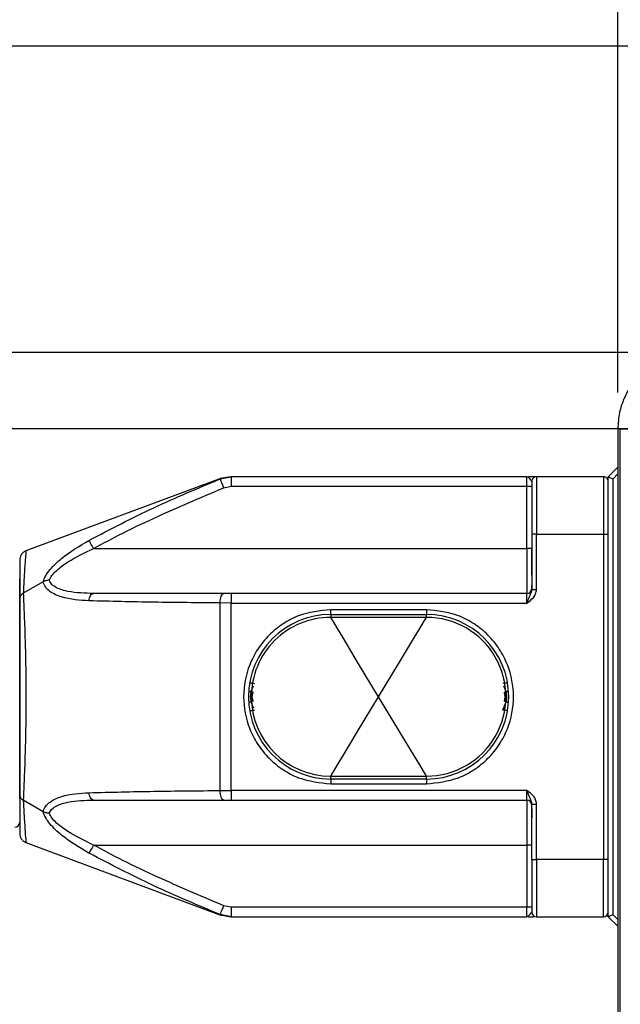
# Model space of a CAD drawing. Header units: millimetres. Extents: x 19 to 819, y 19 to 629.
# Tile 4 of 28: x 173 to 235, y 415 to 518. Entities that reach past the tile are written whole.
import ezdxf

# ---------------------------------------------------------------- set-up
doc = ezdxf.new("R2010")
doc.units = ezdxf.units.MM
doc.header["$LTSCALE"] = 3
doc.layers.add('DIMENSIONS', color=140, linetype='Continuous', lineweight=25)
doc.styles.add('SLDTEXTSTYLE0', font='TXT', dxfattribs={"width": 0.7})
doc.dimstyles.new('SLDDIMSTYLE0', dxfattribs={"dimtxt": 6.474023, "dimasz": 9.906, "dimexe": 0, "dimexo": 0.0625, "dimgap": 1.618506, "dimtad": 0, "dimtih": 1, "dimtoh": 1, "dimrnd": 1e-09, "dimzin": 12, "dimdsep": 46, "dimtxsty": 'SLDTEXTSTYLE0', "dimsah": 1, "dimcen": 0.09, "dimadec": 0, "dimazin": 3, "dimtfac": 1, "dimtofl": 0, "dimtmove": 0, "dimatfit": 3, "dimfxl": 0, "dimfrac": 2, "dimtolj": 1, "dimtzin": 12, "dimarcsym": 0})
doc.dimstyles.new('SLDDIMSTYLE2', dxfattribs={"dimtxt": 6.474023, "dimasz": 9.906, "dimexe": 0, "dimexo": 0.0625, "dimgap": 1.618506, "dimtad": 0, "dimtih": 1, "dimtoh": 1, "dimrnd": 1e-09, "dimzin": 4, "dimdsep": 46, "dimtxsty": 'SLDTEXTSTYLE0', "dimsah": 1, "dimcen": 0.09, "dimadec": 0, "dimazin": 1, "dimtfac": 1, "dimtofl": 0, "dimtmove": 0, "dimatfit": 3, "dimfxl": 0, "dimfrac": 2, "dimtolj": 1, "dimtzin": 12, "dimarcsym": 0})

# ---------------------------------------------------------------- blocks, each defined once
blk = doc.blocks.new('_D')
at = {"layer": 'DIMENSIONS'}
for p, q in [((108.03, 463.91), (108.03, 572.37)), ((235.13, 479.41), (235.13, 572.37)), ((108.03, 562.84), (152.54, 562.84)), ((161.32, 562.84), (159.14, 562.84)), ((159.14, 562.84), (159.14, 552.55)), ((180.56, 562.84), (182.73, 562.84)), ((182.73, 562.84), (182.73, 552.55)), ((235.13, 562.84), (189.33, 562.84)), ((159.14, 552.55), (161.32, 552.55)), ((182.73, 552.55), (180.56, 552.55))]:
    blk.add_line(p, q, dxfattribs=at)
for points in [[(108.03, 562.84), (117.93, 561.32), (117.93, 564.37)], [(235.13, 562.84), (225.22, 564.37), (225.22, 561.32)]]:
    blk.add_solid(points, dxfattribs=at)
at = {"layer": 'DIMENSIONS', "char_height": 6.35, "attachment_point": 1, "style": 'SLDTEXTSTYLE0'}
for s, insert in [('127.1', (158.62, 572.48)), ('5.00', (161.32, 560.74))]:
    blk.add_mtext(s, dxfattribs=dict(at, insert=insert))
blk = doc.blocks.new('_D_2')
at = {"layer": 'DIMENSIONS'}
for p, q in [((108.03, 463.91), (108.03, 597.6)), ((464.23, 463.91), (464.23, 597.6)), ((108.03, 588.08), (225.12, 588.08)), ((464.23, 588.08), (346.57, 588.08))]:
    blk.add_line(p, q, dxfattribs=at)
for points in [[(108.03, 588.08), (117.93, 586.56), (117.93, 589.6)], [(464.23, 588.08), (454.32, 589.6), (454.32, 586.56)]]:
    blk.add_solid(points, dxfattribs=at)
at = {"layer": 'DIMENSIONS', "insert": (226.57, 591.12), "char_height": 6.35, "attachment_point": 1, "style": 'SLDTEXTSTYLE0'}
blk.add_mtext('327MM MIN. - 361MM MAX.', dxfattribs=at)
blk = doc.blocks.new('_D_5')
at = {"layer": 'DIMENSIONS'}
for p, q in [((241.78, 475.6), (81.08, 475.6)), ((90.61, 475.6), (90.61, 432.87)), ((80.99, 421.13), (78.81, 421.13)), ((78.81, 421.13), (78.81, 410.84)), ((100.23, 421.13), (102.4, 421.13)), ((102.4, 421.13), (102.4, 410.84)), ((78.81, 410.84), (80.99, 410.84)), ((102.4, 410.84), (100.23, 410.84)), ((90.61, 379.6), (90.61, 409.39)), ((241.78, 379.6), (81.08, 379.6))]:
    blk.add_line(p, q, dxfattribs=at)
for points in [[(90.61, 475.6), (89.08, 465.7), (92.13, 465.7)], [(90.61, 379.6), (92.13, 389.51), (89.08, 389.51)]]:
    blk.add_solid(points, dxfattribs=at)
at = {"layer": 'DIMENSIONS', "char_height": 6.35, "attachment_point": 1, "style": 'SLDTEXTSTYLE0'}
for s, insert in [('96.0', (80.99, 430.76)), ('3.78', (80.99, 419.03))]:
    blk.add_mtext(s, dxfattribs=dict(at, insert=insert))
blk = doc.blocks.new('_D_6')
at = {"layer": 'DIMENSIONS'}
for p, q in [((243.32, 483.6), (55.95, 483.6)), ((65.48, 483.6), (65.48, 460.09)), ((55.86, 448.36), (53.69, 448.36)), ((53.69, 448.36), (53.69, 438.07)), ((75.1, 448.36), (77.27, 448.36)), ((77.27, 448.36), (77.27, 438.07)), ((53.69, 438.07), (55.86, 438.07)), ((77.27, 438.07), (75.1, 438.07)), ((65.48, 371.6), (65.48, 436.62)), ((243.32, 371.6), (55.95, 371.6))]:
    blk.add_line(p, q, dxfattribs=at)
for points in [[(65.48, 483.6), (63.95, 473.7), (67, 473.7)], [(65.48, 371.6), (67, 381.51), (63.95, 381.51)]]:
    blk.add_solid(points, dxfattribs=at)
at = {"layer": 'DIMENSIONS', "char_height": 6.35, "attachment_point": 1, "style": 'SLDTEXTSTYLE0'}
for s, insert in [('112.0', (53.17, 457.99)), ('4.41', (55.86, 446.25))]:
    blk.add_mtext(s, dxfattribs=dict(at, insert=insert))
blk = doc.blocks.new('_D_7')
at = {"layer": 'DIMENSIONS'}
for p, q in [((282.32, 515.6), (28.01, 515.6)), ((37.54, 515.6), (37.54, 482.01)), ((27.92, 470.27), (25.74, 470.27)), ((25.74, 470.27), (25.74, 459.98)), ((47.16, 470.27), (49.33, 470.27)), ((49.33, 470.27), (49.33, 459.98)), ((25.74, 459.98), (27.92, 459.98)), ((49.33, 459.98), (47.16, 459.98)), ((37.54, 371.6), (37.54, 458.53)), ((243.32, 371.6), (28.01, 371.6))]:
    blk.add_line(p, q, dxfattribs=at)
for points in [[(37.54, 515.6), (36.01, 505.7), (39.06, 505.7)], [(37.54, 371.6), (39.06, 381.51), (36.01, 381.51)]]:
    blk.add_solid(points, dxfattribs=at)
at = {"layer": 'DIMENSIONS', "char_height": 6.35, "attachment_point": 1, "style": 'SLDTEXTSTYLE0'}
for s, insert in [('144.0', (25.22, 479.9)), ('5.67', (27.92, 468.16))]:
    blk.add_mtext(s, dxfattribs=dict(at, insert=insert))
blk = doc.blocks.new('_D_9')
at = {"layer": 'DIMENSIONS'}
for p, q in [((235.13, 479.41), (235.13, 570.59)), ((337.13, 479.41), (337.13, 570.59)), ((235.13, 561.06), (265.38, 561.06)), ((274.15, 561.06), (271.97, 561.06)), ((271.97, 561.06), (271.97, 550.77)), ((293.39, 561.06), (295.56, 561.06)), ((295.56, 561.06), (295.56, 550.77)), ((337.13, 561.06), (302.16, 561.06)), ((271.97, 550.77), (274.15, 550.77)), ((295.56, 550.77), (293.39, 550.77))]:
    blk.add_line(p, q, dxfattribs=at)
for points in [[(235.13, 561.06), (245.03, 559.54), (245.03, 562.59)], [(337.13, 561.06), (327.22, 562.59), (327.22, 559.54)]]:
    blk.add_solid(points, dxfattribs=at)
at = {"layer": 'DIMENSIONS', "char_height": 6.35, "attachment_point": 1, "style": 'SLDTEXTSTYLE0'}
for s, insert in [('102.0', (271.46, 570.7)), ('4.02', (274.15, 558.96))]:
    blk.add_mtext(s, dxfattribs=dict(at, insert=insert))

msp = doc.modelspace()

# ---------------------------------------------------------------- linework, layer by layer
for p, q in [((235.387, 475.605), (235.127, 475.605)), ((235.127, 475.605), (235.127, 379.605)), ((235.387, 475.605), (237.579, 475.605)), ((235.387, 379.605), (235.387, 475.605)), ((234.127, 470.605), (235.127, 471.605)), ((193.727, 470.456), (173.278, 462.847)), ((193.572, 470.374), (194.725, 470.605)), ((194.667, 470.605), (193.621, 470.416)), ((194.725, 470.605), (194.725, 469.605)), ((225.627, 470.605), (194.725, 470.605)), ((225.627, 470.605), (225.719, 470.579)), ((225.627, 470.605), (225.763, 470.552)), ((225.627, 469.605), (225.627, 470.605)), ((226.627, 470.605), (225.807, 470.605)), ((226.627, 470.605), (226.627, 464.605)), ((233.627, 470.605), (226.627, 470.605)), ((233.627, 470.605), (233.627, 464.605)), ((234.127, 424.605), (234.127, 470.605)), ((234.627, 470.397), (235.127, 470.897)), ((193.957, 469.451), (194.725, 469.605)), ((194.725, 469.605), (225.627, 469.605)), ((225.627, 463.105), (225.627, 469.605)), ((225.627, 469.605), (226.127, 469.605)), ((226.127, 470.105), (226.127, 464.605)), ((234.127, 464.605), (234.127, 470.105)), ((234.627, 424.812), (234.627, 470.397)), ((226.127, 464.605), (226.127, 458.819)), ((226.627, 464.605), (226.127, 464.605)), ((226.627, 458.819), (226.627, 464.605)), ((226.627, 464.605), (233.627, 464.605)), ((233.627, 464.605), (233.627, 430.605)), ((233.627, 464.605), (234.127, 464.605)), ((234.127, 430.605), (234.127, 464.605)), ((180.343, 463.105), (225.627, 463.105)), ((225.627, 463.105), (225.627, 458.405)), ((226.105, 463.105), (225.627, 463.105)), ((226.105, 463.105), (226.127, 463.114)), ((172.627, 461.909), (172.627, 457.875)), ((172.627, 436.984), (172.627, 459.953)), ((175.069, 459.619), (172.996, 458.423)), ((193.957, 458.405), (180.343, 458.405)), ((194.725, 458.405), (193.957, 458.405)), ((194.725, 458.405), (194.725, 457.405)), ((225.627, 458.405), (194.725, 458.405)), ((225.627, 457.405), (225.627, 458.405)), ((226.127, 458.819), (226.627, 458.819)), ((172.627, 457.875), (172.627, 437.334)), ((193.572, 437.8), (193.572, 457.409)), ((194.725, 457.405), (193.572, 457.409)), ((194.725, 457.405), (225.627, 457.405)), ((194.725, 437.805), (194.725, 457.405)), ((215.127, 456.705), (205.127, 456.705)), ((205.127, 456.205), (205.127, 456.705)), ((205.127, 456.205), (215.127, 456.205)), ((205.127, 456.205), (205.127, 455.905)), ((215.127, 456.705), (215.127, 456.205)), ((215.127, 455.905), (215.127, 456.205)), ((215.127, 455.905), (205.127, 455.905)), ((197.036, 448.726), (196.795, 448.142)), ((196.927, 447.605), (197.014, 448.054)), ((223.459, 448.142), (223.224, 448.712)), ((223.24, 448.054), (223.327, 447.605)), ((196.795, 447.067), (197.073, 446.395)), ((197.014, 447.155), (196.927, 447.605)), ((223.107, 446.215), (223.459, 447.067)), ((223.327, 447.605), (223.24, 447.155)), ((205.127, 439.305), (215.127, 439.305)), ((205.127, 439.005), (205.127, 439.305)), ((215.127, 439.005), (205.127, 439.005)), ((205.127, 439.005), (205.127, 438.505)), ((205.127, 438.505), (215.127, 438.505)), ((215.127, 439.005), (215.127, 439.305)), ((215.127, 439.005), (215.127, 438.505)), ((193.572, 437.8), (194.725, 437.805)), ((225.627, 437.805), (194.725, 437.805)), ((194.725, 437.805), (194.725, 436.805)), ((225.627, 436.805), (225.627, 437.805)), ((172.627, 437.334), (172.627, 433.299)), ((175.069, 435.59), (172.996, 436.786)), ((180.343, 436.805), (193.957, 436.805)), ((193.957, 436.805), (194.725, 436.805)), ((194.725, 436.805), (225.627, 436.805)), ((225.627, 436.805), (225.627, 432.105)), ((226.127, 430.605), (226.127, 436.39)), ((226.127, 436.39), (226.627, 436.39)), ((226.627, 430.605), (226.627, 436.39)), ((172.627, 434.452), (172.627, 433.877)), ((173.278, 432.362), (193.727, 424.753)), ((180.343, 432.105), (225.627, 432.105)), ((226.105, 432.105), (225.627, 432.105)), ((225.627, 432.105), (225.627, 425.605)), ((226.105, 432.105), (226.127, 432.095)), ((226.127, 430.605), (226.627, 430.605)), ((226.127, 430.605), (226.127, 425.105)), ((233.627, 430.605), (226.627, 430.605)), ((226.627, 430.605), (226.627, 424.605)), ((233.627, 424.605), (233.627, 430.605)), ((234.127, 430.605), (233.627, 430.605)), ((234.127, 425.105), (234.127, 430.605)), ((194.725, 425.605), (193.957, 425.758)), ((225.627, 425.605), (194.725, 425.605)), ((194.725, 425.605), (194.725, 424.605)), ((226.127, 425.605), (225.627, 425.605)), ((225.627, 424.605), (225.627, 425.605)), ((226.127, 426.078), (226.127, 426.06)), ((194.725, 424.605), (193.572, 424.835)), ((193.621, 424.793), (194.667, 424.605)), ((194.725, 424.605), (225.627, 424.605)), ((225.763, 424.657), (225.627, 424.605)), ((225.719, 424.63), (225.627, 424.605)), ((225.719, 424.63), (225.627, 424.605)), ((225.807, 424.605), (226.31, 424.605)), ((226.627, 424.605), (233.627, 424.605)), ((235.127, 423.605), (234.127, 424.605)), ((235.127, 424.312), (234.627, 424.812))]:
    msp.add_line(p, q)
at = {"flags": 128}
for points in [[(234.127, 470.605), (234.135, 470.601), (234.157, 470.592), (234.194, 470.577), (234.244, 470.556), (234.306, 470.531), (234.377, 470.501), (234.456, 470.468), (234.54, 470.433), (234.627, 470.397)], [(193.957, 469.451), (193.882, 469.63), (193.81, 469.803), (193.744, 469.963), (193.685, 470.102), (193.638, 470.217), (193.602, 470.303), (193.58, 470.356), (193.572, 470.374)], [(180.343, 463.105), (180.262, 463.25), (180.183, 463.392), (180.108, 463.525), (180.04, 463.647), (179.98, 463.753), (179.931, 463.842), (179.893, 463.909), (179.868, 463.955)], [(179.868, 457.632), (179.893, 457.792), (179.931, 457.94), (179.98, 458.073), (180.04, 458.188), (180.108, 458.281), (180.183, 458.349), (180.262, 458.391), (180.343, 458.405)], [(193.572, 457.409), (193.58, 457.603), (193.602, 457.79), (193.638, 457.962), (193.685, 458.113), (193.744, 458.237), (193.81, 458.329), (193.882, 458.385), (193.957, 458.405)], [(210.127, 447.605), (207.94, 451.236), (206.377, 453.83), (205.83, 454.737), (205.44, 455.386), (205.266, 455.674), (205.162, 455.847), (205.127, 455.905)], [(210.127, 447.605), (212.315, 451.236), (213.877, 453.83), (214.424, 454.737), (214.815, 455.386), (214.988, 455.674), (215.093, 455.847), (215.127, 455.905)], [(196.655, 449.079), (196.664, 449.078), (196.692, 449.073), (196.738, 449.065), (196.799, 449.054), (196.874, 449.041), (196.959, 449.026), (197.051, 449.01), (197.147, 448.994)], [(223.6, 449.079), (223.59, 449.078), (223.562, 449.073), (223.517, 449.065), (223.456, 449.054), (223.381, 449.041), (223.296, 449.026), (223.203, 449.01), (223.107, 448.994)], [(197.014, 448.054), (197.011, 448.055), (197, 448.06), (196.981, 448.067), (196.956, 448.077), (196.924, 448.09), (196.886, 448.105), (196.843, 448.123), (196.795, 448.142)], [(223.24, 448.054), (223.244, 448.055), (223.255, 448.06), (223.273, 448.067), (223.299, 448.077), (223.33, 448.09), (223.368, 448.105), (223.412, 448.123), (223.459, 448.142)], [(196.795, 447.067), (196.843, 447.086), (196.886, 447.104), (196.924, 447.119), (196.956, 447.132), (196.981, 447.142), (197, 447.149), (197.011, 447.154), (197.014, 447.155)], [(205.127, 439.305), (205.162, 439.362), (205.266, 439.535), (205.44, 439.823), (205.83, 440.472), (206.377, 441.38), (207.94, 443.973), (210.127, 447.605)], [(215.127, 439.305), (215.093, 439.362), (214.988, 439.535), (214.815, 439.823), (214.424, 440.472), (213.877, 441.38), (212.315, 443.973), (210.127, 447.605)], [(223.459, 447.067), (223.412, 447.086), (223.368, 447.104), (223.33, 447.119), (223.299, 447.132), (223.273, 447.142), (223.255, 447.149), (223.244, 447.154), (223.24, 447.155)], [(196.655, 446.13), (196.664, 446.131), (196.692, 446.136), (196.738, 446.144), (196.799, 446.155), (196.874, 446.168), (196.959, 446.183), (197.051, 446.199), (197.147, 446.215)], [(223.6, 446.13), (223.59, 446.131), (223.562, 446.136), (223.517, 446.144), (223.456, 446.155), (223.381, 446.168), (223.296, 446.183), (223.203, 446.199), (223.107, 446.215)], [(180.343, 436.805), (180.262, 436.819), (180.183, 436.86), (180.108, 436.928), (180.04, 437.021), (179.98, 437.136), (179.931, 437.269), (179.893, 437.417), (179.868, 437.577)], [(193.957, 436.805), (193.882, 436.824), (193.81, 436.88), (193.744, 436.972), (193.685, 437.096), (193.638, 437.247), (193.602, 437.419), (193.58, 437.606), (193.572, 437.8)], [(180.343, 432.105), (180.262, 431.959), (180.183, 431.817), (180.108, 431.684), (180.04, 431.562), (179.98, 431.456), (179.931, 431.367), (179.893, 431.3), (179.868, 431.255)], [(193.572, 424.835), (193.58, 424.853), (193.602, 424.906), (193.638, 424.992), (193.685, 425.107), (193.744, 425.247), (193.81, 425.406), (193.882, 425.579), (193.957, 425.758)], [(234.627, 424.812), (234.53, 424.771), (234.436, 424.732), (234.349, 424.697), (234.274, 424.665), (234.212, 424.639), (234.165, 424.62), (234.137, 424.609), (234.127, 424.605)]]:
    msp.add_lwpolyline(points, dxfattribs=at)
for centre, radius, start, end in [((226.627, 470.105), 0.5, 89.99745, 180.00212), ((233.627, 470.105), 0.5, 359.99788, 90.00255), ((225.627, 458.905), 0.5, 270.00067, 0.00019), ((205.127, 447.605), 8.6, 90.00004, 269.99996), ((215.127, 447.605), 8.6, 0.00018, 89.99987), ((205.127, 447.605), 8.3, 89.9999, 180.00005), ((215.127, 447.605), 8.3, 269.99997, 90.00003), ((196.746, 447.827), 0.319, 81.09669, 130.1991), ((223.509, 447.827), 0.319, 49.80216, 98.90292), ((196.746, 447.382), 0.319, 229.8009, 278.90331), ((205.127, 447.605), 8.3, 180.00002, 269.99993), ((215.127, 447.605), 8.6, 270.00013, 359.99992), ((223.509, 447.382), 0.319, 261.09708, 310.19784), ((225.627, 436.305), 0.5, 359.99981, 89.99933), ((172.139, 434.464), 0.489, 268.65835, 358.59085), ((226.627, 425.105), 0.5, 180.00079, 269.99963), ((233.627, 425.105), 0.5, 270.00037, 359.99921)]:
    msp.add_arc(centre, radius, start, end)
for points, knots in [([(243.127, 483.605), (242.817, 483.594), (242.083, 483.569), (241.052, 483.356), (239.913, 482.963), (238.704, 482.332), (237.431, 481.311), (236.404, 480.037), (235.704, 478.689), (235.229, 477.234), (235.163, 476.185), (235.127, 475.605)], [0, 0, 0, 0, 0.0741075, 0.1753831, 0.2501326, 0.3618142, 0.4996866, 0.6371353, 0.7497875, 0.8614074, 1, 1, 1, 1]), ([(225.763, 470.552), (225.811, 470.507), (225.913, 470.412), (226.044, 470.266), (226.103, 470.152), (226.127, 470.105)], [0, 0, 0, 0, 0.34034399, 0.72403388, 1, 1, 1, 1]), ([(179.868, 463.955), (182.113, 465.124), (186.592, 467.456), (191.25, 469.403), (193.572, 470.374)], [0, 0, 0, 0, 0.50139524, 1, 1, 1, 1]), ([(180.343, 463.105), (181.361, 463.651), (183.568, 464.835), (186.899, 466.397), (190.42, 467.964), (192.729, 468.935), (193.957, 469.451)], [0, 0, 0, 0, 0.2305566, 0.4999416, 0.7341791, 1, 1, 1, 1]), ([(175.069, 459.619), (175.152, 459.837), (175.329, 460.301), (175.966, 461.154), (177.413, 462.498), (178.882, 463.37), (179.868, 463.955)], [0, 0, 0, 0, 0.105897, 0.2251554, 0.4800013, 1, 1, 1, 1]), ([(173.279, 462.847), (173.189, 462.804), (173.005, 462.717), (172.794, 462.489), (172.653, 462.211), (172.636, 462.009), (172.627, 461.91)], [0, 0, 0, 0, 0.2441421, 0.4999936, 0.7558538, 1, 1, 1, 1]), ([(173.278, 462.846), (173.271, 462.751), (173.24, 462.372), (173.176, 461.527), (173.083, 460.149), (173.027, 459.053), (172.996, 458.423)], [0, 0, 0, 0, 0.0649414, 0.2572265, 0.5733838, 1, 1, 1, 1]), ([(175.72, 459.781), (175.806, 459.953), (176.002, 460.342), (176.662, 461.004), (178.078, 462.02), (179.432, 462.668), (180.343, 463.105)], [0, 0, 0, 0, 0.0989153, 0.2244688, 0.4781932, 1, 1, 1, 1]), ([(226.105, 463.105), (226.114, 462.564), (226.13, 461.568), (226.121, 460.258), (226.137, 459.348), (226.112, 458.895), (226.105, 458.756)], [0, 0, 0, 0, 0.3729463, 0.6867361, 0.9042512, 1, 1, 1, 1]), ([(175.72, 459.781), (175.6, 459.774), (175.372, 459.761), (175.166, 459.664), (175.069, 459.619)], [0, 0, 0, 0, 0.53086157, 1, 1, 1, 1]), ([(179.868, 457.632), (178.898, 457.695), (177.479, 457.786), (175.958, 458.428), (175.304, 459.029), (175.147, 459.423), (175.069, 459.619)], [0, 0, 0, 0, 0.5269166, 0.7710463, 0.8859947, 1, 1, 1, 1]), ([(180.343, 458.405), (179.445, 458.427), (178.131, 458.46), (176.67, 458.867), (175.982, 459.296), (175.803, 459.628), (175.72, 459.781)], [0, 0, 0, 0, 0.5324326, 0.7785196, 0.8977541, 1, 1, 1, 1]), ([(172.996, 458.423), (172.913, 458.365), (172.778, 458.272), (172.651, 458.072), (172.635, 457.942), (172.627, 457.875)], [0, 0, 0, 0, 0.4373605, 0.7084864, 1, 1, 1, 1]), ([(172.996, 458.423), (173.031, 457.651), (173.106, 455.999), (173.199, 453.388), (173.263, 450.556), (173.286, 447.603), (173.263, 444.654), (173.199, 441.815), (173.106, 439.207), (173.031, 437.555), (172.996, 436.786)], [0, 0, 0, 0, 0.1071793, 0.2291316, 0.362049, 0.4997677, 0.6383668, 0.7707651, 0.8933305, 1, 1, 1, 1]), ([(226.127, 458.819), (226.107, 458.696), (226.068, 458.453), (225.898, 458.122), (225.758, 457.772), (225.672, 457.529), (225.627, 457.405)], [0, 0, 0, 0, 0.246677, 0.4866913, 0.7360916, 1, 1, 1, 1]), ([(225.627, 457.405), (225.872, 457.581), (226.24, 457.846), (226.573, 458.366), (226.609, 458.668), (226.627, 458.819)], [0, 0, 0, 0, 0.4995281, 0.7499404, 1, 1, 1, 1]), ([(193.572, 457.409), (191.265, 457.429), (186.696, 457.468), (182.128, 457.578), (179.868, 457.632)], [0, 0, 0, 0, 0.50513, 1, 1, 1, 1]), ([(205.127, 456.705), (203.983, 456.583), (202.222, 456.396), (200.102, 455.261), (198.647, 454.087), (197.465, 452.629), (196.365, 450.51), (195.807, 447.605), (196.365, 444.699), (197.465, 442.58), (198.647, 441.122), (200.102, 439.948), (202.222, 438.813), (203.983, 438.626), (205.127, 438.505)], [0, 0, 0, 0, 0.1197283, 0.1841804, 0.2500001, 0.3158199, 0.3802714, 0.4999998, 0.6197282, 0.6841801, 0.7499999, 0.8158196, 0.8802717, 1, 1, 1, 1]), ([(215.127, 438.505), (216.272, 438.626), (218.033, 438.813), (220.152, 439.948), (221.608, 441.122), (222.79, 442.58), (223.889, 444.699), (224.447, 447.605), (223.889, 450.51), (222.79, 452.629), (221.608, 454.087), (220.152, 455.261), (218.033, 456.396), (216.272, 456.583), (215.127, 456.705)], [0, 0, 0, 0, 0.1197283, 0.1841804, 0.25, 0.3158199, 0.3802718, 0.5000002, 0.6197286, 0.6841801, 0.75, 0.8158196, 0.8802717, 1, 1, 1, 1]), ([(196.795, 448.142), (196.761, 447.963), (196.693, 447.605), (196.761, 447.246), (196.795, 447.067)], [0, 0, 0, 0, 0.4991203, 1, 1, 1, 1]), ([(223.459, 447.067), (223.493, 447.246), (223.561, 447.604), (223.493, 447.963), (223.459, 448.142)], [0, 0, 0, 0, 0.4991203, 1, 1, 1, 1]), ([(175.069, 435.59), (175.148, 435.788), (175.306, 436.184), (175.963, 436.783), (177.482, 437.423), (178.9, 437.514), (179.868, 437.577)], [0, 0, 0, 0, 0.114722, 0.2301319, 0.473797, 1, 1, 1, 1]), ([(179.868, 437.577), (182.128, 437.631), (186.696, 437.741), (191.265, 437.78), (193.572, 437.8)], [0, 0, 0, 0, 0.49487, 1, 1, 1, 1]), ([(225.627, 437.805), (225.672, 437.68), (225.758, 437.437), (225.898, 437.087), (226.068, 436.756), (226.107, 436.513), (226.127, 436.39)], [0, 0, 0, 0, 0.263877, 0.5132875, 0.7533128, 1, 1, 1, 1]), ([(226.627, 436.39), (226.609, 436.541), (226.573, 436.843), (226.24, 437.363), (225.872, 437.628), (225.627, 437.805)], [0, 0, 0, 0, 0.2500587, 0.5004683, 1, 1, 1, 1]), ([(172.627, 437.334), (172.635, 437.267), (172.651, 437.137), (172.778, 436.937), (172.913, 436.844), (172.996, 436.786)], [0, 0, 0, 0, 0.2914924, 0.5626312, 1, 1, 1, 1]), ([(172.996, 436.786), (173.025, 436.18), (173.077, 435.13), (173.19, 433.51), (173.219, 433.108), (173.286, 432.267), (173.278, 432.363), (173.278, 432.363)], [0, 0, 0, 0, 0.4281776, 0.7424076, 0.9352512, 0.9998921, 1, 1, 1, 1]), ([(175.72, 435.428), (175.803, 435.582), (175.983, 435.915), (176.672, 436.343), (178.133, 436.749), (179.445, 436.782), (180.343, 436.805)], [0, 0, 0, 0, 0.1025166, 0.2221628, 0.4678191, 1, 1, 1, 1]), ([(226.105, 436.453), (226.112, 436.314), (226.137, 435.858), (226.121, 434.948), (226.13, 433.638), (226.114, 432.644), (226.105, 432.105)], [0, 0, 0, 0, 0.0961152, 0.3145007, 0.6278485, 1, 1, 1, 1]), ([(179.868, 431.255), (178.881, 431.84), (177.409, 432.713), (175.962, 434.059), (175.327, 434.912), (175.151, 435.373), (175.069, 435.59)], [0, 0, 0, 0, 0.5207318, 0.7760944, 0.8948255, 1, 1, 1, 1]), ([(175.72, 435.428), (175.599, 435.435), (175.372, 435.447), (175.166, 435.545), (175.069, 435.59)], [0, 0, 0, 0, 0.5305986, 1, 1, 1, 1]), ([(180.343, 432.105), (179.432, 432.541), (178.076, 433.19), (176.66, 434.207), (176.001, 434.869), (175.806, 435.257), (175.72, 435.428)], [0, 0, 0, 0, 0.5220614, 0.7762521, 0.901366, 1, 1, 1, 1]), ([(172.627, 433.299), (172.636, 433.2), (172.653, 432.998), (172.794, 432.721), (173.005, 432.492), (173.189, 432.405), (173.279, 432.362)], [0, 0, 0, 0, 0.2441462, 0.5000064, 0.7558579, 1, 1, 1, 1]), ([(193.957, 425.758), (192.729, 426.274), (190.42, 427.245), (186.899, 428.812), (183.568, 430.374), (181.361, 431.558), (180.343, 432.105)], [0, 0, 0, 0, 0.2657955, 0.500054, 0.7694287, 1, 1, 1, 1]), ([(193.572, 424.835), (191.25, 425.806), (186.592, 427.754), (182.113, 430.085), (179.868, 431.255)], [0, 0, 0, 0, 0.49860476, 1, 1, 1, 1]), ([(226.127, 425.105), (226.103, 425.057), (226.044, 424.943), (225.913, 424.797), (225.811, 424.702), (225.763, 424.657)], [0, 0, 0, 0, 0.2759507, 0.659666, 1, 1, 1, 1])]:
    msp.add_open_spline(points, degree=3, knots=knots)

# ---------------------------------------------------------------- dimensions: what is measured, and where the dimension line sits
at = {"layer": 'DIMENSIONS'}
dim = msp.add_linear_dim(base=(108.027, 588.08), p1=(464.227, 460.105), p2=(108.027, 460.105), angle=0, text='327MM MIN. - 361MM MAX.', dimstyle='SLDDIMSTYLE0', dxfattribs=at)
dim.commit()
dim.dimension.update_dxf_attribs({"geometry": '_D_2', "text_midpoint": (285.846, 588.08), "dimtype": 160})
dim = msp.add_linear_dim(base=(235.127, 562.842), p1=(108.027, 460.105), p2=(235.127, 475.605), dimstyle='SLDDIMSTYLE0', dxfattribs=at)
dim.commit()
dim.dimension.update_dxf_attribs({"geometry": '_D', "text_midpoint": (170.936, 562.842), "dimtype": 160})
for base, p1, p2, angle, picture, middle in [((337.127, 561.064), (235.127, 475.605), (337.127, 475.605), 0, '_D_9', (283.768, 561.064)), ((37.536, 515.605), (247.127, 371.605), (286.127, 515.605), 90, '_D_7', (37.536, 470.268)), ((65.478, 371.605), (247.127, 483.605), (247.127, 371.605), 90, '_D_6', (65.478, 448.355)), ((90.608, 475.605), (245.587, 379.605), (245.587, 475.605), 90, '_D_5', (90.608, 421.13))]:
    dim = msp.add_linear_dim(base=base, p1=p1, p2=p2, angle=angle, dimstyle='SLDDIMSTYLE2', dxfattribs=at)
    dim.commit()
    dim.dimension.update_dxf_attribs({"geometry": picture, "text_midpoint": middle, "dimtype": 160})

doc.saveas('drawing.dxf')
